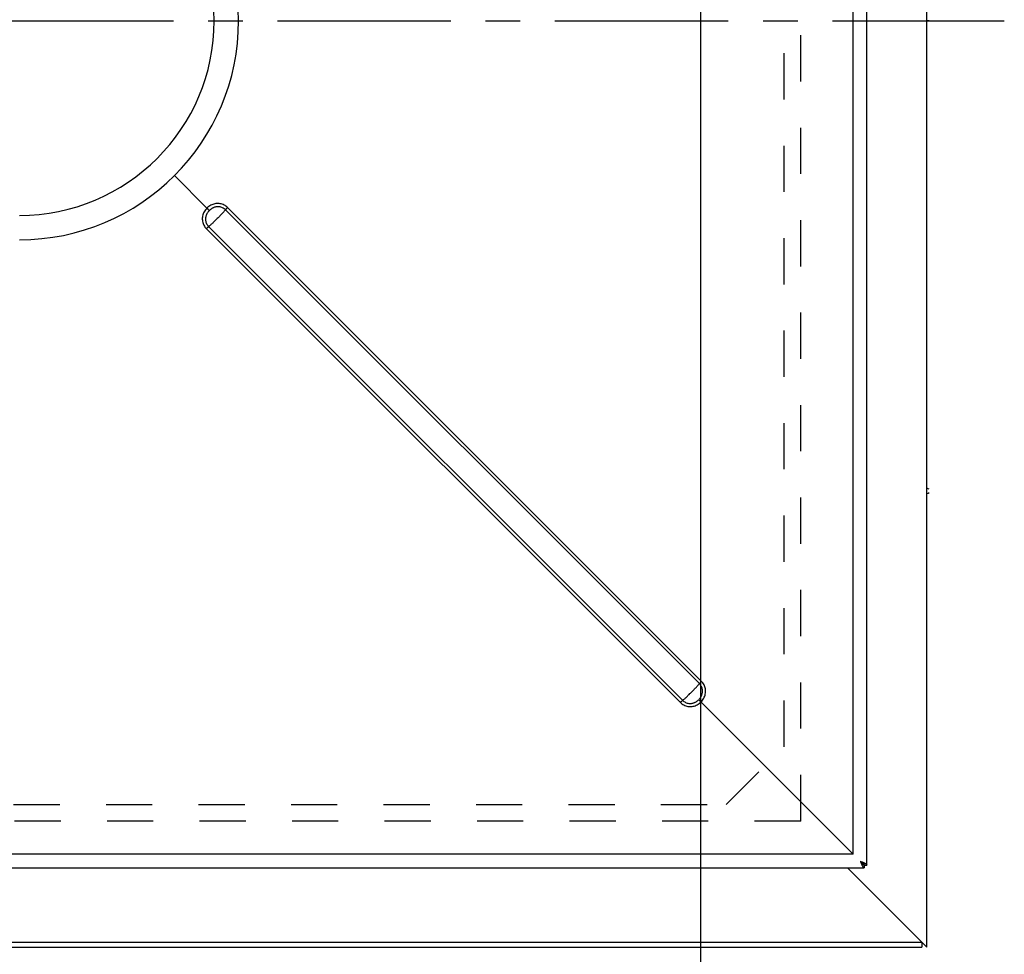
# Model space of a CAD drawing. Header units: millimetres. Extents: x 0 to 4200, y 0 to 2970.
# Tile 5 of 22: x 1244 to 1735, y 511 to 978. Entities that reach past the tile are written whole.
import ezdxf

# ---------------------------------------------------------------- set-up
doc = ezdxf.new("R2010")
doc.units = ezdxf.units.MM
doc.header["$LTSCALE"] = 231
doc.linetypes.add('CENTER', pattern=[0.6, 0.375, -0.075, 0.075, -0.075])
doc.linetypes.add('HIDDEN', pattern=[0.2, 0.1, -0.1])
doc.layers.get('0').update_dxf_attribs({"linetype": 'CONTINUOUS'})
for name, color, linetype in [('_2D-BEM', 7, 'CONTINUOUS'), ('_ACHSEN', 7, 'CONTINUOUS'), ('_KURVEN', 7, 'CONTINUOUS'), ('DEFAULT_2', 8, 'HIDDEN')]:
    doc.layers.add(name, color=color, linetype=linetype)
doc.styles.get("Standard").update_dxf_attribs({"font": 'txt', "width": 0.7})
doc.dimstyles.new('DIMSTYLE_3', dxfattribs={"dimtxt": 25, "dimasz": 35, "dimexe": 2, "dimexo": 1, "dimtad": 1, "dimdec": 1, "dimtxsty": 'STANDARD', "dimblk": '_FILLED', "dimblk1": '_FILLED', "dimblk2": '_FILLED', "dimcen": 0.09, "dimadec": 1, "dimazin": 2, "dimtp": 0.8, "dimtm": 0.8, "dimtfac": 1, "dimtdec": -1, "dimtofl": 0, "dimtmove": 0, "dimatfit": 3, "dimldrblk": '_FILLED', "dimfxl": 1, "dimtolj": 1, "dimarcsym": 0})

# ---------------------------------------------------------------- blocks, each defined once
blk = doc.blocks.new('_FILLED')
at = {"color": 0, "linetype": 'BYBLOCK'}
blk.add_solid([(0, 0), (-1, 0.143), (-1, -0.143)], dxfattribs=at)
blk = doc.blocks.new('*D8')
at = {"layer": '_2D-BEM', "color": 2, "linetype": 'CONTINUOUS'}
for p, q in [((1583.72, 1233.2), (1583.72, 423.45)), ((883.16, 967.7), (883.16, 423.45)), ((883.16, 423.45), (883.16, 397.2)), ((1583.72, 423.45), (1583.72, 397.2)), ((883.16, 417.2), (1233.44, 417.2)), ((1583.72, 417.2), (1233.44, 417.2))]:
    blk.add_line(p, q, dxfattribs=at)
at = {"layer": '_2D-BEM', "color": 2, "linetype": 'CONTINUOUS', "xscale": 35, "yscale": 35, "zscale": 35, "rotation": 180}
blk.add_blockref('_FILLED', (883.16, 417.2), dxfattribs=at)
at = {"layer": '_2D-BEM', "color": 2, "linetype": 'CONTINUOUS', "xscale": 35, "yscale": 35, "zscale": 35}
blk.add_blockref('_FILLED', (1583.72, 417.2), dxfattribs=at)
at = {"layer": '_2D-BEM', "color": 2, "linetype": 'CONTINUOUS', "insert": (1233.44, 448.45), "char_height": 25, "width": 525, "attachment_point": 2, "line_spacing_factor": 0.9}
blk.add_mtext('Lichter Durchgang (c)\\Pclear opening (c)', dxfattribs=at)

msp = doc.modelspace()

# ---------------------------------------------------------------- linework, layer by layer
at = {"color": 7, "linetype": 'CONTINUOUS'}
for p, q in [((1696.72, 514.7), (1696.72, 1440.7)), ((1666.72, 555.65), (1666.72, 1399.75)), ((1659.92, 561.21), (1659.92, 1394.2)), ((1337.11, 884.01), (1320.84, 900.29)), ((1659.92, 561.21), (1583.88, 637.24)), ((1659.92, 561.21), (826.93, 561.21)), ((821.37, 554.4), (1665.47, 554.4)), ((1696.72, 514.7), (1657.02, 554.4)), ((1665.47, 555.65), (1666.72, 555.65)), ((1665.47, 555.65), (1665.47, 554.4)), ((1694.22, 517.2), (1694.22, 514.7)), ((773.22, 514.7), (1694.22, 514.7))]:
    msp.add_line(p, q, dxfattribs=at)
at = {"color": 9, "linetype": 'CONTINUOUS'}
for p, q in [((1583.09, 646.38), (1346.31, 883.17)), ((1584.15, 647.53), (1347.37, 884.32)), ((1336.81, 873.75), (1573.59, 636.97)), ((1337.96, 874.81), (1574.74, 638.03)), ((773.22, 517.2), (1694.22, 517.2))]:
    msp.add_line(p, q, dxfattribs=at)
for points in [[(1347.37, 884.32), (1346.99, 884.67), (1346.58, 885), (1346.14, 885.3), (1345.68, 885.56), (1345.2, 885.79), (1344.71, 885.98), (1344.2, 886.13), (1343.68, 886.24), (1343.16, 886.31), (1342.63, 886.35), (1342.09, 886.34), (1341.56, 886.29), (1341.03, 886.2), (1340.51, 886.07), (1339.99, 885.9), (1339.48, 885.69), (1338.98, 885.44), (1338.49, 885.15), (1338.01, 884.81), (1337.55, 884.43), (1337.11, 884.01)], [(1337.11, 884.01), (1336.69, 883.57), (1336.31, 883.1), (1335.97, 882.62), (1335.68, 882.13), (1335.43, 881.64), (1335.22, 881.13), (1335.05, 880.61), (1334.92, 880.08), (1334.83, 879.55), (1334.78, 879.02), (1334.78, 878.49), (1334.81, 877.96), (1334.88, 877.43), (1335, 876.91), (1335.15, 876.41), (1335.34, 875.92), (1335.57, 875.44), (1335.83, 874.98), (1336.12, 874.55), (1336.45, 874.13), (1336.81, 873.75)], [(1338.32, 882.81), (1338.11, 882.59), (1337.91, 882.38), (1337.73, 882.16), (1337.56, 881.95), (1337.41, 881.73), (1337.26, 881.51), (1337.13, 881.29), (1337.01, 881.07), (1336.9, 880.83), (1336.79, 880.57), (1336.68, 880.28), (1336.59, 879.97), (1336.5, 879.6), (1336.44, 879.19), (1336.4, 878.75), (1336.41, 878.31), (1336.45, 877.88), (1336.52, 877.45), (1336.63, 877.03), (1336.77, 876.62), (1336.95, 876.22), (1337.16, 875.84), (1337.39, 875.48), (1337.66, 875.13), (1337.96, 874.81)], [(1346.31, 883.17), (1346.2, 883.03), (1346.07, 882.86), (1345.91, 882.68), (1345.73, 882.47), (1345.53, 882.24), (1345.31, 881.99), (1345.07, 881.73), (1344.81, 881.45), (1344.53, 881.15), (1344.24, 880.84), (1343.94, 880.52), (1343.62, 880.19), (1343.3, 879.86), (1342.97, 879.52), (1342.63, 879.18), (1342.29, 878.84), (1341.94, 878.5), (1341.6, 878.16), (1341.26, 877.83), (1340.93, 877.5), (1340.6, 877.19), (1340.28, 876.88), (1339.97, 876.59), (1339.68, 876.31), (1339.4, 876.06), (1339.13, 875.82), (1338.89, 875.59), (1338.66, 875.39), (1338.45, 875.21), (1338.26, 875.05), (1338.1, 874.92), (1337.96, 874.81)], [(1346.31, 883.17), (1345.99, 883.46), (1345.65, 883.73), (1345.28, 883.97), (1344.9, 884.17), (1344.51, 884.35), (1344.1, 884.49), (1343.67, 884.6), (1343.24, 884.68), (1342.81, 884.72), (1342.37, 884.72), (1341.94, 884.69), (1341.54, 884.63), (1341.18, 884.54), (1340.87, 884.45), (1340.58, 884.35), (1340.32, 884.24), (1340.08, 884.12), (1339.85, 884), (1339.63, 883.87), (1339.41, 883.73), (1339.19, 883.57), (1338.96, 883.4), (1338.74, 883.21), (1338.53, 883.01), (1338.32, 882.81)], [(1347.37, 884.32), (1347.24, 884.18), (1347.11, 884.05), (1346.99, 883.92), (1346.87, 883.8), (1346.76, 883.68), (1346.65, 883.57), (1346.56, 883.47), (1346.48, 883.37), (1346.41, 883.29), (1346.35, 883.22), (1346.31, 883.17)], [(1336.81, 873.75), (1336.94, 873.88), (1337.07, 874.01), (1337.2, 874.14), (1337.33, 874.26), (1337.44, 874.37), (1337.55, 874.47), (1337.66, 874.56), (1337.75, 874.64), (1337.83, 874.71), (1337.9, 874.77), (1337.96, 874.81)], [(1574.74, 638.03), (1574.88, 638.14), (1575.04, 638.27), (1575.23, 638.43), (1575.44, 638.61), (1575.67, 638.81), (1575.92, 639.03), (1576.18, 639.27), (1576.46, 639.53), (1576.76, 639.81), (1577.07, 640.1), (1577.39, 640.41), (1577.71, 640.72), (1578.04, 641.04), (1578.38, 641.38), (1578.72, 641.71), (1579.07, 642.06), (1579.41, 642.4), (1579.75, 642.74), (1580.08, 643.08), (1580.4, 643.41), (1580.72, 643.74), (1581.02, 644.06), (1581.31, 644.37), (1581.59, 644.66), (1581.85, 644.94), (1582.09, 645.21), (1582.31, 645.46), (1582.52, 645.69), (1582.7, 645.9), (1582.85, 646.08), (1582.98, 646.24), (1583.09, 646.38)], [(1582.76, 638.37), (1582.96, 638.57), (1583.16, 638.79), (1583.34, 639), (1583.51, 639.23), (1583.66, 639.45), (1583.8, 639.66), (1583.93, 639.88), (1584.05, 640.11), (1584.17, 640.36), (1584.28, 640.62), (1584.38, 640.9), (1584.47, 641.22), (1584.56, 641.58), (1584.62, 641.99), (1584.65, 642.43), (1584.65, 642.87), (1584.61, 643.31), (1584.53, 643.74), (1584.42, 644.17), (1584.28, 644.58), (1584.1, 644.98), (1583.89, 645.36), (1583.65, 645.72), (1583.39, 646.06), (1583.09, 646.38)], [(1584.15, 647.53), (1584.02, 647.4), (1583.89, 647.27), (1583.77, 647.14), (1583.65, 647.02), (1583.54, 646.9), (1583.44, 646.79), (1583.34, 646.68), (1583.26, 646.59), (1583.19, 646.51), (1583.14, 646.44), (1583.09, 646.38)], [(1583.88, 637.24), (1584.3, 637.69), (1584.68, 638.16), (1585.01, 638.64), (1585.3, 639.13), (1585.55, 639.63), (1585.76, 640.14), (1585.93, 640.66), (1586.06, 641.19), (1586.14, 641.72), (1586.19, 642.25), (1586.19, 642.79), (1586.16, 643.32), (1586.08, 643.85), (1585.97, 644.36), (1585.82, 644.87), (1585.62, 645.37), (1585.4, 645.84), (1585.13, 646.3), (1584.84, 646.74), (1584.51, 647.15), (1584.15, 647.53)], [(1573.59, 636.97), (1573.72, 637.1), (1573.86, 637.23), (1573.98, 637.35), (1574.11, 637.47), (1574.23, 637.58), (1574.34, 637.69), (1574.44, 637.78), (1574.53, 637.86), (1574.61, 637.93), (1574.68, 637.99), (1574.74, 638.03)], [(1573.59, 636.97), (1573.97, 636.61), (1574.38, 636.29), (1574.82, 635.99), (1575.28, 635.73), (1575.76, 635.5), (1576.25, 635.31), (1576.76, 635.15), (1577.28, 635.04), (1577.8, 634.97), (1578.34, 634.93), (1578.87, 634.94), (1579.4, 634.98), (1579.94, 635.07), (1580.46, 635.2), (1580.98, 635.36), (1581.49, 635.57), (1581.99, 635.82), (1582.49, 636.11), (1582.97, 636.45), (1583.43, 636.82), (1583.88, 637.24)], [(1574.74, 638.03), (1575.06, 637.74), (1575.4, 637.47), (1575.76, 637.23), (1576.14, 637.03), (1576.54, 636.85), (1576.95, 636.7), (1577.37, 636.59), (1577.8, 636.52), (1578.23, 636.48), (1578.67, 636.47), (1579.1, 636.5), (1579.51, 636.56), (1579.87, 636.64), (1580.19, 636.73), (1580.47, 636.83), (1580.73, 636.94), (1580.98, 637.05), (1581.21, 637.17), (1581.43, 637.3), (1581.65, 637.44), (1581.88, 637.6), (1582.1, 637.77), (1582.32, 637.95), (1582.54, 638.15), (1582.76, 638.37)]]:
    msp.add_lwpolyline(points, dxfattribs=at)
at = {"color": 7, "linetype": 'CONTINUOUS'}
for points in [[(1338.32, 882.81), (1338.26, 882.86), (1338.2, 882.93), (1338.12, 883), (1338.04, 883.09), (1337.94, 883.18), (1337.84, 883.29), (1337.73, 883.4), (1337.61, 883.52), (1337.49, 883.64), (1337.36, 883.76), (1337.24, 883.89), (1337.11, 884.01)], [(1582.76, 638.37), (1582.8, 638.33), (1582.85, 638.27), (1582.92, 638.2), (1583, 638.13), (1583.08, 638.04), (1583.18, 637.95), (1583.28, 637.84), (1583.39, 637.73), (1583.51, 637.62), (1583.63, 637.49), (1583.75, 637.37), (1583.88, 637.24)], [(1663.49, 557.63), (1663.71, 557.49), (1663.93, 557.35), (1664.14, 557.21), (1664.35, 557.07), (1664.54, 556.93), (1664.73, 556.78), (1664.89, 556.64), (1665.04, 556.5), (1665.17, 556.36), (1665.27, 556.22), (1665.36, 556.08), (1665.42, 555.94), (1665.46, 555.79), (1665.47, 555.65)], [(1663.49, 557.63), (1663.63, 557.41), (1663.77, 557.19), (1663.91, 556.98), (1664.06, 556.77), (1664.2, 556.58), (1664.34, 556.4), (1664.48, 556.23), (1664.62, 556.08), (1664.76, 555.96), (1664.91, 555.85), (1665.05, 555.76), (1665.19, 555.7), (1665.33, 555.66), (1665.47, 555.65)], [(1663.49, 557.63), (1663.79, 557.52), (1664.08, 557.4), (1664.37, 557.28), (1664.66, 557.17), (1664.93, 557.05), (1665.19, 556.93), (1665.44, 556.82), (1665.67, 556.7), (1665.88, 556.58), (1666.07, 556.47), (1666.24, 556.35), (1666.38, 556.24), (1666.5, 556.12), (1666.6, 556), (1666.67, 555.89), (1666.71, 555.77), (1666.72, 555.65)], [(1663.49, 557.63), (1663.61, 557.34), (1663.72, 557.04), (1663.84, 556.75), (1663.96, 556.47), (1664.07, 556.19), (1664.19, 555.93), (1664.31, 555.69), (1664.42, 555.46), (1664.54, 555.25), (1664.66, 555.05), (1664.77, 554.89), (1664.89, 554.74), (1665.01, 554.62), (1665.12, 554.53), (1665.24, 554.46), (1665.35, 554.42), (1665.47, 554.4)], [(1664.84, 555.9), (1664.95, 555.85), (1665.41, 555.66)], [(1665.47, 555.71), (1665.27, 556.17), (1665.23, 556.28)]]:
    msp.add_lwpolyline(points, dxfattribs=at)
for centre, radius, start, end in [((1243.42, 977.7), 109.5, 270, 90), ((1677.93, 697.7), 50, 66.519, 67.9152), ((1677.93, 787.7), 50, 292.0848, 293.5126)]:
    msp.add_arc(centre, radius, start, end, dxfattribs=at)
at = {"color": 9, "linetype": 'CONTINUOUS'}
msp.add_arc((1243.42, 977.7), 97.32, 270, 90, dxfattribs=at)
at = {"layer": '_ACHSEN', "color": 7, "linetype": 'CENTER'}
msp.add_line((1233.72, 977.7), (1735.4, 977.7), dxfattribs=at)
at = {"layer": '_KURVEN', "color": 2, "linetype": 'CENTER'}
for p, q in [((1697.82, 977.7), (1696.72, 977.7)), ((1696.72, 977.7), (1697.82, 977.7)), ((1696.72, 977.7), (1697.82, 977.7)), ((1696.72, 977.7), (1697.82, 977.7))]:
    msp.add_line(p, q, dxfattribs=at)
at = {"layer": 'DEFAULT_2', "color": 8, "linetype": 'HIDDEN'}
for p, q in [((1633.72, 577.7), (1633.72, 1377.7)), ((1625.51, 614.89), (1625.51, 1340.51)), ((1596.53, 585.92), (1625.51, 614.89)), ((870.91, 585.92), (1596.53, 585.92)), ((1633.72, 577.7), (833.72, 577.7)), ((1633.72, 577.7), (833.72, 577.7))]:
    msp.add_line(p, q, dxfattribs=at)

# ---------------------------------------------------------------- dimensions: what is measured, and where the dimension line sits
at = {"layer": '_2D-BEM', "color": 2, "linetype": 'CONTINUOUS'}
dim = msp.add_linear_dim(base=(1583.72, 417.2), p1=(883.16, 968.7), p2=(1583.72, 1234.2), text='Lichter Durchgang (c)\\Pclear opening (c)', dimstyle='DIMSTYLE_3', dxfattribs=at)
dim.commit()
dim.dimension.update_dxf_attribs({"geometry": '*D8', "text_midpoint": (1233.44, 417.2), "dimtype": 160})

doc.saveas('drawing.dxf')
